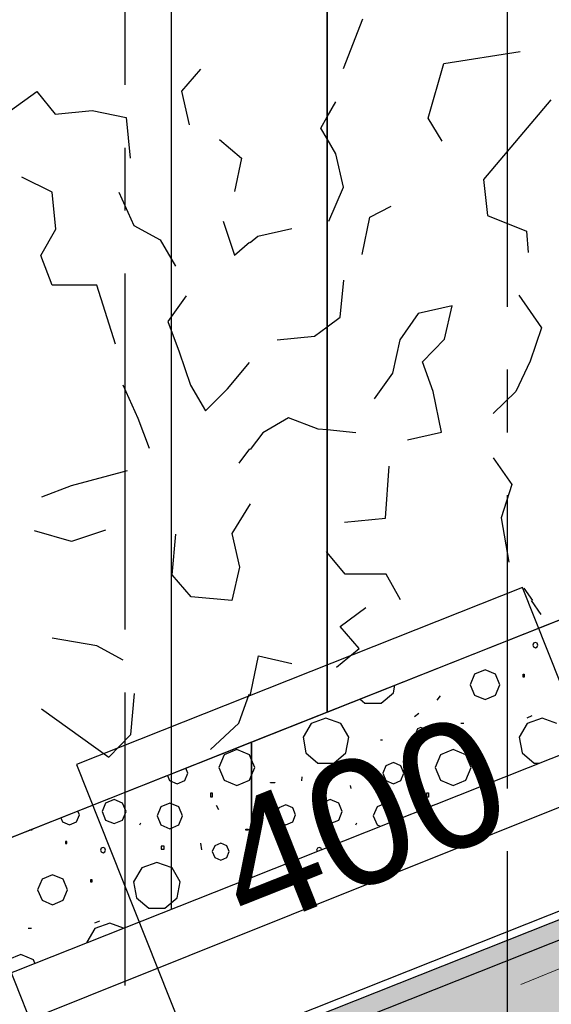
# Model space of a CAD drawing. Extents: x 1006 to 5197, y -24 to 263.
# Tile 49 of 124: x 1043.232 to 1044.077, y 18.142 to 19.708. Entities that reach past the tile are written whole.
import ezdxf

# ---------------------------------------------------------------- set-up
doc = ezdxf.new("R2010")
doc.units = 0
doc.header["$MEASUREMENT"] = 0
for name, pattern in [('B0602', [0.3125, 0, -0.3125]), ('B0805', [1.366667, 0.566667, -0.1, 0.033333, -0.1, 0.466667, -0.1]), ('Wipeout_Contour', [1000, 0, -1000])]:
    doc.linetypes.add(name, pattern=pattern)
for name, color, linetype in [('21 Buitenwanden', 7, 'Continuous'), ('23 Vloeren', 7, 'Continuous'), ('27 Daken', 7, 'Continuous'), ('A Stramien', 7, 'Continuous'), ('Window Markers', 7, 'Continuous')]:
    doc.layers.add(name, color=color, linetype=linetype)
doc.styles.add('GENERATED_STYLE_3', font='Arial')
doc.styles.get("Standard").update_dxf_attribs({"font": 'txt', "bigfont": 'BIGFONT.SHX'})
doc.dimstyles.new('GENERATED_STYLE__1', dxfattribs={"dimtxt": 0.25, "dimasz": 0.19, "dimexe": 0.18, "dimexo": 0, "dimgap": 0.09, "dimtad": 1, "dimdec": 0, "dimlfac": 1000, "dimzin": 0, "dimdsep": 46, "dimtxsty": 'Standard', "dimblk": 'ARROWHEAD_7', "dimblk1": 'ARROWHEAD_7', "dimblk2": 'ARROWHEAD_7', "dimcen": 0.09, "dimclrd": 7, "dimclre": 7, "dimclrt": 7, "dimadec": 1, "dimazin": 0, "dimtfac": 1, "dimtdec": 4, "dimtmove": 0, "dimatfit": 3, "dimfxl": 0, "dimtolj": 1, "dimtzin": 0, "dimarcsym": 0})
doc.dimstyles.new('GENERATED_STYLE__2', dxfattribs={"dimtxt": 0.25, "dimasz": 0.19, "dimexe": 0.18, "dimexo": 0, "dimgap": 0.09, "dimtad": 1, "dimtih": 1, "dimtoh": 1, "dimdec": 0, "dimlfac": 1000, "dimzin": 0, "dimdsep": 46, "dimtxsty": 'Standard', "dimblk": 'ARROWHEAD_7', "dimblk1": 'ARROWHEAD_7', "dimblk2": 'ARROWHEAD_7', "dimcen": 0.09, "dimclrd": 7, "dimclre": 7, "dimclrt": 7, "dimadec": 1, "dimazin": 0, "dimtfac": 1, "dimtdec": 4, "dimtmove": 0, "dimatfit": 3, "dimfxl": 0, "dimtolj": 1, "dimtzin": 0, "dimarcsym": 0})

# ---------------------------------------------------------------- blocks, each defined once
blk = doc.blocks.new('ROOF_47_2', base_point=(1046.8844, 23.6904))
at = {"layer": '27 Daken', "linetype": 'Continuous', "flags": 128}
blk.add_lwpolyline([(1046.8844, 23.6904), (1041.8903, 22.2876), (1041.8903, 17.5731), (1046.8856, 19.5765)], close=True, dxfattribs=at)
blk = doc.blocks.new('*X137', base_point=(988.2137, 0))
at = {"layer": '27 Daken', "linetype": 'Continuous'}
for p, q in [((1044.0491, 18.7161), (1044.0479, 18.7132)), ((1044.0479, 18.7132), (1044.0491, 18.7103)), ((1044.052, 18.7173), (1044.0491, 18.7161)), ((1044.0491, 18.7103), (1044.052, 18.7091)), ((1044.0549, 18.7161), (1044.052, 18.7173)), ((1044.052, 18.7091), (1044.0549, 18.7103)), ((1044.0561, 18.7132), (1044.0549, 18.7161)), ((1044.0549, 18.7103), (1044.0561, 18.7132)), ((1043.955, 18.667), (1043.9481, 18.6502)), ((1043.9719, 18.674), (1043.955, 18.667)), ((1043.9887, 18.667), (1043.9719, 18.674)), ((1043.9956, 18.6502), (1043.9887, 18.667)), ((1044.0324, 18.6667), (1044.0342, 18.6667)), ((1044.0324, 18.6624), (1044.0324, 18.6667)), ((1044.0342, 18.6667), (1044.0342, 18.6624)), ((1043.8264, 18.6374), (1043.8284, 18.6492)), ((1043.9481, 18.6502), (1043.955, 18.6334)), ((1043.9887, 18.6334), (1043.9956, 18.6502)), ((1044.0342, 18.6624), (1044.0324, 18.6624)), ((1043.8067, 18.6209), (1043.8264, 18.6374)), ((1043.8957, 18.6256), (1043.901, 18.6326)), ((1043.955, 18.6334), (1043.9719, 18.6264)), ((1043.9719, 18.6264), (1043.9887, 18.6334)), ((1043.7734, 18.6274), (1043.7811, 18.6209)), ((1043.7811, 18.6209), (1043.8067, 18.6209)), ((1043.8596, 18.5995), (1043.8665, 18.6047)), ((1044.0464, 18.6004), (1044.0386, 18.5969)), ((1043.6953, 18.5883), (1043.6827, 18.5665)), ((1043.7189, 18.5969), (1043.6953, 18.5883)), ((1043.7426, 18.5883), (1043.7189, 18.5969)), ((1043.7552, 18.5665), (1043.7426, 18.5883)), ((1043.9384, 18.5885), (1043.9332, 18.5885)), ((1044.0389, 18.5883), (1044.0263, 18.5665)), ((1044.0626, 18.5969), (1044.0389, 18.5883)), ((1044.0862, 18.5883), (1044.0626, 18.5969)), ((1043.8648, 18.5798), (1043.8626, 18.5746)), ((1043.8626, 18.5746), (1043.8648, 18.5694)), ((1043.87, 18.582), (1043.8648, 18.5798)), ((1043.8648, 18.5694), (1043.87, 18.5672)), ((1043.8752, 18.5798), (1043.87, 18.582)), ((1043.87, 18.5672), (1043.8752, 18.5694)), ((1043.8774, 18.5746), (1043.8752, 18.5798)), ((1043.8752, 18.5694), (1043.8774, 18.5746)), ((1043.6827, 18.5665), (1043.687, 18.5417)), ((1043.7508, 18.5417), (1043.7552, 18.5665)), ((1043.8058, 18.5623), (1043.8087, 18.5623)), ((1044.0263, 18.5665), (1044.0307, 18.5417)), ((1043.687, 18.5417), (1043.7063, 18.5255)), ((1043.7315, 18.5255), (1043.7508, 18.5417)), ((1043.9009, 18.5386), (1043.8925, 18.5184)), ((1043.9211, 18.5469), (1043.9009, 18.5386)), ((1043.9413, 18.5386), (1043.9211, 18.5469)), ((1043.9497, 18.5184), (1043.9413, 18.5386)), ((1044.0307, 18.5417), (1044.05, 18.5255)), ((1043.606, 18.5184), (1043.6009, 18.5308)), ((1043.7063, 18.5255), (1043.7315, 18.5255)), ((1043.8262, 18.5263), (1043.8142, 18.5213)), ((1043.8381, 18.5213), (1043.8262, 18.5263)), ((1044.05, 18.5255), (1044.0586, 18.5255)), ((1043.6009, 18.506), (1043.606, 18.5184)), ((1043.8142, 18.5213), (1043.8093, 18.5094)), ((1043.8093, 18.5094), (1043.8142, 18.4975)), ((1043.8431, 18.5094), (1043.8381, 18.5213)), ((1043.8381, 18.4975), (1043.8431, 18.5094)), ((1043.8925, 18.5184), (1043.9009, 18.4982)), ((1043.9413, 18.4982), (1043.9497, 18.5184)), ((1043.6307, 18.4945), (1043.638, 18.4945)), ((1043.6307, 18.4939), (1043.6307, 18.4945)), ((1043.638, 18.4939), (1043.6307, 18.4939)), ((1043.638, 18.4945), (1043.638, 18.4939)), ((1043.6807, 18.5034), (1043.6803, 18.497)), ((1043.8142, 18.4975), (1043.8262, 18.4925)), ((1043.8262, 18.4925), (1043.8381, 18.4975)), ((1043.9009, 18.4982), (1043.9211, 18.4898)), ((1043.9211, 18.4898), (1043.9413, 18.4982)), ((1043.9743, 18.4945), (1043.9807, 18.4945)), ((1043.9743, 18.4939), (1043.9743, 18.4945)), ((1043.9792, 18.4939), (1043.9743, 18.4939)), ((1043.7591, 18.485), (1043.7581, 18.4897)), ((1043.8796, 18.478), (1043.882, 18.478)), ((1043.8796, 18.4713), (1043.8796, 18.478)), ((1043.882, 18.478), (1043.882, 18.4713)), ((1043.6551, 18.4589), (1043.644, 18.4543)), ((1043.6662, 18.4543), (1043.6551, 18.4589)), ((1043.7124, 18.4618), (1043.7068, 18.4483)), ((1043.7259, 18.4673), (1043.7124, 18.4618)), ((1043.7394, 18.4618), (1043.7259, 18.4673)), ((1043.745, 18.4483), (1043.7394, 18.4618)), ((1043.8146, 18.4616), (1043.8003, 18.4557)), ((1043.829, 18.4557), (1043.8146, 18.4616)), ((1043.882, 18.4713), (1043.8796, 18.4713)), ((1043.644, 18.4543), (1043.6394, 18.4432)), ((1043.6394, 18.4432), (1043.644, 18.432)), ((1043.6709, 18.4432), (1043.6662, 18.4543)), ((1043.6662, 18.432), (1043.6709, 18.4432)), ((1043.7068, 18.4483), (1043.7124, 18.4348)), ((1043.7394, 18.4348), (1043.745, 18.4483)), ((1043.8003, 18.4557), (1043.7943, 18.4413)), ((1043.8349, 18.4413), (1043.829, 18.4557)), ((1043.8881, 18.4584), (1043.8884, 18.4578)), ((1043.644, 18.432), (1043.6551, 18.4274)), ((1043.6551, 18.4274), (1043.6662, 18.432)), ((1043.7124, 18.4348), (1043.7259, 18.4292)), ((1043.7259, 18.4292), (1043.7394, 18.4348)), ((1043.7667, 18.427), (1043.7683, 18.4306)), ((1043.7943, 18.4413), (1043.8003, 18.4269)), ((1043.8326, 18.4357), (1043.8349, 18.4413)), ((1043.8003, 18.4269), (1043.8053, 18.4248)), ((1043.6509, 18.4004), (1043.6484, 18.4004)), ((1043.6484, 18.4004), (1043.6484, 18.3973)), ((1043.6484, 18.3973), (1043.6509, 18.3973)), ((1043.6509, 18.3973), (1043.6509, 18.4004)), ((1043.7054, 18.3898), (1043.7042, 18.3869)), ((1043.7042, 18.3869), (1043.705, 18.385)), ((1043.7083, 18.391), (1043.7054, 18.3898)), ((1043.7112, 18.3898), (1043.7083, 18.391)), ((1043.7121, 18.3878), (1043.7112, 18.3898))]:
    blk.add_line(p, q, dxfattribs=at)
blk = doc.blocks.new('HATCH_111_2', base_point=(990.0137, 0))
at = {"layer": '27 Daken', "linetype": 'Continuous'}
for p, q in [((1046.7859, 19.824), (1043.6009, 18.5588)), ((1043.6009, 18.3436), (1046.7859, 19.6088)), ((1043.6009, 18.5588), (1043.6009, 18.3436))]:
    blk.add_line(p, q, dxfattribs=at)
blk.add_blockref('*X137', (988.2137, 0), dxfattribs=at)
blk = doc.blocks.new('*X139', base_point=(988.2137, 0))
at = {"layer": '27 Daken', "linetype": 'Continuous'}
for p, q in [((1043.7467, 19.631), (1043.7777, 19.71)), ((1043.9067, 19.639), (1044.0277, 19.658)), ((1043.8817, 19.552), (1043.9067, 19.639)), ((1043.7209, 19.5538), (1043.7347, 19.578)), ((1044.0767, 19.581), (1043.9697, 19.454)), ((1043.9037, 19.515), (1043.8817, 19.552)), ((1043.7347, 19.495), (1043.7209, 19.5187)), ((1043.7467, 19.442), (1043.7347, 19.495)), ((1043.9697, 19.454), (1043.9757, 19.397)), ((1043.7237, 19.388), (1043.7467, 19.442)), ((1043.7887, 19.394), (1043.8227, 19.412)), ((1043.7767, 19.335), (1043.7887, 19.394)), ((1043.9757, 19.397), (1044.0377, 19.372)), ((1044.0377, 19.372), (1044.0407, 19.338)), ((1043.7417, 19.235), (1043.7477, 19.294)), ((1044.0257, 19.27), (1044.0617, 19.218)), ((1043.9197, 19.253), (1043.8657, 19.241)), ((1043.9077, 19.2), (1043.9197, 19.253)), ((1043.7209, 19.2197), (1043.7417, 19.235)), ((1043.8657, 19.241), (1043.8367, 19.199)), ((1044.0617, 19.218), (1044.0437, 19.165)), ((1043.8367, 19.199), (1043.8247, 19.146)), ((1043.8727, 19.164), (1043.9077, 19.2)), ((1043.8897, 19.117), (1043.8727, 19.164)), ((1044.0437, 19.165), (1044.0207, 19.117)), ((1043.8247, 19.146), (1043.7957, 19.105)), ((1043.9027, 19.052), (1043.8897, 19.117)), ((1044.0207, 19.117), (1043.9847, 19.082)), ((1043.7667, 19.051), (1043.7209, 19.0556)), ((1043.8487, 19.04), (1043.9027, 19.052)), ((1043.9847, 19.011), (1044.0147, 18.969)), ((1043.8137, 18.915), (1043.8197, 18.998)), ((1044.0147, 18.969), (1043.9977, 18.916)), ((1043.7487, 18.909), (1043.8137, 18.915)), ((1043.9977, 18.916), (1044.0097, 18.845)), ((1043.7497, 18.826), (1043.7209, 18.8606)), ((1043.8147, 18.826), (1043.7497, 18.826)), ((1043.8377, 18.785), (1043.8147, 18.826)), ((1044.0337, 18.804), (1044.0475, 18.784)), ((1043.7417, 18.743), (1043.7827, 18.773)), ((1044.0455, 18.784), (1044.0607, 18.762)), ((1043.7717, 18.708), (1043.7417, 18.743)), ((1043.7357, 18.678), (1043.7717, 18.708))]:
    blk.add_line(p, q, dxfattribs=at)
blk = doc.blocks.new('HATCH_110_2', base_point=(990.0137, 0))
at = {"layer": '27 Daken', "linetype": 'Continuous'}
for p, q in [((1043.7209, 22.4506), (1043.7209, 18.6065)), ((1043.7209, 18.6065), (1046.7859, 19.824))]:
    blk.add_line(p, q, dxfattribs=at)
blk.add_blockref('*X139', (988.2137, 0), dxfattribs=at)
blk = doc.blocks.new('WALL_481_2', base_point=(1035.8002, 18.7634))
at = {"color": 254, "linetype": 'Wipeout_Contour', "lineweight": 0, "ltscale": 4164.534371}
blk.add_wipeout([(1035.7404, 18.5782), (1046.1084, 22.7001), (1046.053, 22.8395), (1035.8002, 18.7634)], dxfattribs=at).dxf.layer = '21 Buitenwanden'
blk = doc.blocks.new('*D346', base_point=(988.2137, 0))
at = {"layer": 'A Stramien', "linetype": 'Continuous'}
for p, q in [((1033.7798, 22.451), (1033.6414, 22.7995)), ((1027.0657, 19.9857), (1033.7571, 22.6437)), ((1020.3743, 17.3276), (1027.0657, 19.9857))]:
    blk.add_line(p, q, dxfattribs=at)
blk.add_circle((1033.7106, 22.6253), 0.05, dxfattribs=at)
at = {"layer": 'A Stramien', "insert": (1029.8704, 21.4226), "char_height": 0.25, "attachment_point": 1, "rotation": 21.665}
blk.add_mtext('{7.200}', dxfattribs=at)
blk = doc.blocks.new('ARROWHEAD_7')
at = {"color": 0, "linetype": 'Continuous', "lineweight": 0}
for p, q in [((0, -0.25), (0, 0.25)), ((0, 0), (-1, 0)), ((-0.25, 0), (0.25, 0))]:
    blk.add_line(p, q, dxfattribs=at)
blk.add_circle((0, 0), 0.25, dxfattribs=at)
blk = doc.blocks.new('*D347', base_point=(988.2137, 0))
at = {"layer": 'A Stramien', "linetype": 'Continuous'}
for p, q in [((1040.4712, 25.1091), (1040.3328, 25.4576)), ((1033.7571, 22.6437), (1040.4484, 25.3018)), ((1027.0657, 19.9857), (1033.7571, 22.6437))]:
    blk.add_line(p, q, dxfattribs=at)
blk.add_circle((1040.402, 25.2834), 0.05, dxfattribs=at)
at = {"layer": 'A Stramien', "insert": (1036.5618, 24.0807), "char_height": 0.25, "attachment_point": 1, "rotation": 21.665}
blk.add_mtext('{7.200}', dxfattribs=at)
blk = doc.blocks.new('*D348', base_point=(988.2137, 0))
at = {"layer": 'A Stramien', "linetype": 'Continuous'}
for p, q in [((1047.1626, 27.7672), (1047.0241, 28.1157)), ((1040.4484, 25.3018), (1047.1398, 27.9599)), ((1033.7571, 22.6437), (1040.4484, 25.3018))]:
    blk.add_line(p, q, dxfattribs=at)
blk.add_circle((1047.0934, 27.9415), 0.05, dxfattribs=at)
at = {"layer": 'A Stramien', "insert": (1044.457, 27.217), "char_height": 0.25, "attachment_point": 1, "rotation": 21.665}
blk.add_mtext('{7.200}', dxfattribs=at)
blk = doc.blocks.new('*D349', base_point=(988.2137, 0))
at = {"layer": 'A Stramien', "linetype": 'Continuous'}
for p, q in [((1053.854, 30.4253), (1053.7155, 30.7738)), ((1047.1398, 27.9599), (1053.8312, 30.618)), ((1040.4484, 25.3018), (1047.1398, 27.9599))]:
    blk.add_line(p, q, dxfattribs=at)
at = {"layer": 'A Stramien', "insert": (1049.9445, 29.3969), "char_height": 0.25, "attachment_point": 1, "rotation": 21.665}
blk.add_mtext('{7.200}', dxfattribs=at)
blk = doc.blocks.new('*D350', base_point=(988.2137, 0))
at = {"layer": 'A Stramien', "linetype": 'Continuous'}
for p, q in [((1053.8312, 30.618), (1057.1769, 31.9471)), ((1047.1398, 27.9599), (1053.8312, 30.618))]:
    blk.add_line(p, q, dxfattribs=at)
blk.add_circle((1053.7847, 30.5996), 0.05, dxfattribs=at)
at = {"layer": 'A Stramien', "insert": (1054.9631, 31.3904), "char_height": 0.25, "attachment_point": 1, "rotation": 21.665}
blk.add_mtext('{3.600}', dxfattribs=at)
blk = doc.blocks.new('*D351', base_point=(988.2137, 0))
at = {"layer": 'A Stramien', "linetype": 'Continuous'}
for p, q in [((1063.891, 34.4124), (1063.7526, 34.7609)), ((1063.7753, 34.5682), (1063.9147, 34.6236)), ((1057.1769, 31.9471), (1063.7753, 34.5682)), ((1057.1996, 31.7543), (1057.0612, 32.1029)), ((1053.8312, 30.618), (1057.1769, 31.9471))]:
    blk.add_line(p, q, dxfattribs=at)
for centre in [(1063.8218, 34.5867), (1057.1304, 31.9286)]:
    blk.add_circle(centre, 0.05, dxfattribs=at)
at = {"layer": 'A Stramien', "insert": (1059.9816, 33.384), "char_height": 0.25, "attachment_point": 1, "rotation": 21.665}
blk.add_mtext('{7.200}', dxfattribs=at)
blk = doc.blocks.new('*D355', base_point=(988.2137, 0))
at = {"layer": 'A Stramien', "linetype": 'Continuous'}
for p, q in [((1032.4831, 33.5873), (1032.4831, 33.9623)), ((1044.0071, 33.5873), (1044.0071, 33.9623)), ((1030.7271, 33.7748), (1032.5331, 33.7748)), ((1032.5331, 33.7748), (1044.0571, 33.7748))]:
    blk.add_line(p, q, dxfattribs=at)
for centre in [(1032.4831, 33.7748), (1044.0071, 33.7748)]:
    blk.add_circle(centre, 0.05, dxfattribs=at)
at = {"layer": 'A Stramien', "insert": (1037.7404, 34.0748), "char_height": 0.25, "attachment_point": 1}
blk.add_mtext('{11.524}', dxfattribs=at)
blk = doc.blocks.new('*D356', base_point=(988.2137, 0))
at = {"layer": 'A Stramien', "linetype": 'Continuous'}
for p, q in [((1044.0071, 33.5873), (1044.0071, 33.9623)), ((1049.8006, 33.5873), (1049.8006, 33.9623)), ((1032.5331, 33.7748), (1044.0571, 33.7748)), ((1044.0571, 33.7748), (1049.8506, 33.7748))]:
    blk.add_line(p, q, dxfattribs=at)
for centre in [(1044.0071, 33.7748), (1049.8006, 33.7748)]:
    blk.add_circle(centre, 0.05, dxfattribs=at)
at = {"layer": 'A Stramien', "insert": (1046.4909, 34.0748), "char_height": 0.25, "attachment_point": 1}
blk.add_mtext('{5.794}', dxfattribs=at)
blk = doc.blocks.new('*D357', base_point=(988.2137, 0))
at = {"layer": 'A Stramien', "linetype": 'Continuous'}
for p, q in [((1049.8006, 33.5873), (1049.8006, 33.9623)), ((1055.5648, 33.5873), (1055.5648, 33.9623)), ((1044.0571, 33.7748), (1049.8506, 33.7748)), ((1049.8506, 33.7748), (1055.6148, 33.7748))]:
    blk.add_line(p, q, dxfattribs=at)
for centre in [(1049.8006, 33.7748), (1055.5648, 33.7748)]:
    blk.add_circle(centre, 0.05, dxfattribs=at)
at = {"layer": 'A Stramien', "insert": (1052.2697, 34.0748), "char_height": 0.25, "attachment_point": 1}
blk.add_mtext('{5.764}', dxfattribs=at)
blk = doc.blocks.new('*D358', base_point=(988.2137, 0))
at = {"layer": 'A Stramien', "linetype": 'Continuous'}
for p, q in [((1055.5648, 33.5873), (1055.5648, 33.9623)), ((1061.1964, 33.5873), (1061.1964, 33.9623)), ((1049.8506, 33.7748), (1055.6148, 33.7748)), ((1055.6148, 33.7748), (1061.2464, 33.7748))]:
    blk.add_line(p, q, dxfattribs=at)
for centre in [(1055.5648, 33.7748), (1061.1964, 33.7748)]:
    blk.add_circle(centre, 0.05, dxfattribs=at)
at = {"layer": 'A Stramien', "insert": (1057.9676, 34.0748), "char_height": 0.25, "attachment_point": 1}
blk.add_mtext('{5.632}', dxfattribs=at)
blk = doc.blocks.new('*D359', base_point=(988.2137, 0))
at = {"layer": 'A Stramien', "linetype": 'Continuous'}
for p, q in [((1061.1964, 33.5873), (1061.1964, 33.9623)), ((1067.2372, 33.5873), (1067.2372, 33.9623)), ((1055.6148, 33.7748), (1061.2464, 33.7748)), ((1061.2464, 33.7748), (1067.1872, 33.7748)), ((1067.1872, 33.7748), (1067.3372, 33.7748))]:
    blk.add_line(p, q, dxfattribs=at)
for centre in [(1061.1964, 33.7748), (1067.2372, 33.7748)]:
    blk.add_circle(centre, 0.05, dxfattribs=at)
at = {"layer": 'A Stramien', "insert": (1063.8039, 34.0748), "char_height": 0.25, "attachment_point": 1}
blk.add_mtext('{6.041}', dxfattribs=at)
blk = doc.blocks.new('*D364', base_point=(988.2137, 0))
at = {"layer": 'A Stramien', "linetype": 'Continuous'}
for p, q in [((1043.4001, -2.1848), (1043.4001, -1.8098)), ((1046.4001, -2.1848), (1046.4001, -1.8098)), ((1032.5331, -1.9973), (1043.4501, -1.9973)), ((1043.4501, -1.9973), (1046.4501, -1.9973))]:
    blk.add_line(p, q, dxfattribs=at)
for centre in [(1043.4001, -1.9973), (1046.4001, -1.9973)]:
    blk.add_circle(centre, 0.05, dxfattribs=at)
at = {"layer": 'A Stramien', "insert": (1044.4871, -1.6973), "char_height": 0.25, "attachment_point": 1}
blk.add_mtext('{3.000}', dxfattribs=at)
blk = doc.blocks.new('*D365', base_point=(988.2137, 0))
at = {"layer": 'A Stramien', "linetype": 'Continuous'}
for p, q in [((1046.4001, -2.1848), (1046.4001, -1.8098)), ((1053.6001, -2.1848), (1053.6001, -1.8098)), ((1043.4501, -1.9973), (1046.4501, -1.9973)), ((1046.4501, -1.9973), (1053.6501, -1.9973))]:
    blk.add_line(p, q, dxfattribs=at)
for centre in [(1046.4001, -1.9973), (1053.6001, -1.9973)]:
    blk.add_circle(centre, 0.05, dxfattribs=at)
at = {"layer": 'A Stramien', "insert": (1049.5871, -1.6973), "char_height": 0.25, "attachment_point": 1}
blk.add_mtext('{7.200}', dxfattribs=at)
blk = doc.blocks.new('*X466', base_point=(988.2137, 0))
at = {"layer": '27 Daken', "linetype": 'Continuous'}
for p, q in [((1043.5197, 19.63), (1043.4897, 19.595)), ((1043.2177, 19.564), (1043.2597, 19.594)), ((1043.2597, 19.594), (1043.2887, 19.558)), ((1043.4897, 19.595), (1043.5017, 19.541)), ((1043.2887, 19.558), (1043.3477, 19.564)), ((1043.3477, 19.564), (1043.4017, 19.553)), ((1043.4017, 19.553), (1043.4077, 19.488)), ((1043.7107, 19.536), (1043.7209, 19.5538)), ((1043.7209, 19.5187), (1043.7107, 19.536)), ((1043.5497, 19.518), (1043.5847, 19.488)), ((1043.5847, 19.488), (1043.5737, 19.435)), ((1043.2837, 19.434), (1043.2357, 19.458)), ((1043.2897, 19.375), (1043.2837, 19.434)), ((1043.3897, 19.434), (1043.4137, 19.381)), ((1043.5557, 19.388), (1043.5737, 19.334)), ((1043.2657, 19.333), (1043.2897, 19.375)), ((1043.4137, 19.381), (1043.4557, 19.358)), ((1043.6107, 19.364), (1043.6647, 19.376)), ((1043.4557, 19.358), (1043.4797, 19.316)), ((1043.5737, 19.334), (1043.5973, 19.3542)), ((1043.5987, 19.3537), (1043.6107, 19.364)), ((1043.2837, 19.286), (1043.2657, 19.333)), ((1043.3547, 19.286), (1043.2837, 19.286)), ((1043.3847, 19.192), (1043.3547, 19.286)), ((1043.4967, 19.269), (1043.4677, 19.228)), ((1043.4677, 19.228), (1043.4857, 19.18)), ((1043.7007, 19.205), (1043.7209, 19.2197)), ((1043.6417, 19.199), (1043.7007, 19.205)), ((1043.4857, 19.18), (1043.5037, 19.127)), ((1043.5627, 19.121), (1043.5977, 19.163)), ((1043.4207, 19.074), (1043.3967, 19.127)), ((1043.5037, 19.127), (1043.5277, 19.086)), ((1043.5277, 19.086), (1043.5627, 19.121)), ((1043.4387, 19.026), (1043.4207, 19.074)), ((1043.6597, 19.075), (1043.6187, 19.051)), ((1043.7067, 19.057), (1043.6597, 19.075)), ((1043.7209, 19.0556), (1043.7067, 19.057)), ((1043.6187, 19.051), (1043.5987, 19.0243)), ((1043.5976, 19.0254), (1043.5807, 19.003)), ((1043.3147, 18.967), (1043.4037, 18.991)), ((1043.2677, 18.949), (1043.3147, 18.967)), ((1043.5987, 18.938), (1043.5697, 18.891)), ((1043.3147, 18.878), (1043.2557, 18.895)), ((1043.3687, 18.896), (1043.3147, 18.878)), ((1043.4747, 18.825), (1043.4807, 18.89)), ((1043.5697, 18.891), (1043.5817, 18.837)), ((1043.7209, 18.8606), (1043.7197, 18.862)), ((1043.5817, 18.837), (1043.5697, 18.784)), ((1043.5047, 18.79), (1043.4747, 18.825)), ((1043.5697, 18.784), (1043.5047, 18.79)), ((1043.3547, 18.712), (1043.2837, 18.724)), ((1043.3967, 18.689), (1043.3547, 18.712)), ((1043.5997, 18.637), (1043.6117, 18.696)), ((1043.6117, 18.696), (1043.6647, 18.684)), ((1043.4087, 18.571), (1043.4147, 18.636)), ((1043.5807, 18.589), (1043.597, 18.6349)), ((1043.5987, 18.6342), (1043.5997, 18.637)), ((1043.2667, 18.612), (1043.3737, 18.535)), ((1043.5357, 18.547), (1043.5807, 18.589)), ((1043.3737, 18.535), (1043.4087, 18.571))]:
    blk.add_line(p, q, dxfattribs=at)
blk = doc.blocks.new('HATCH_428_2', base_point=(990.0137, 0))
at = {"layer": '27 Daken', "linetype": 'Continuous'}
for p, q in [((1043.7209, 18.6065), (1043.7209, 22.4506)), ((1042.3472, 18.0608), (1043.7209, 18.6065))]:
    blk.add_line(p, q, dxfattribs=at)
blk.add_blockref('*X466', (988.2137, 0), dxfattribs=at)
blk = doc.blocks.new('*X486', base_point=(988.2137, 0))
at = {"layer": '27 Daken', "linetype": 'Continuous'}
for p, q in [((1043.5573, 18.5386), (1043.5489, 18.5184)), ((1043.5775, 18.5469), (1043.5573, 18.5386)), ((1043.5977, 18.5386), (1043.5775, 18.5469)), ((1043.6009, 18.5308), (1043.5977, 18.5386)), ((1043.4945, 18.4975), (1043.4994, 18.5094)), ((1043.4994, 18.5094), (1043.4962, 18.5172)), ((1043.5489, 18.5184), (1043.5573, 18.4982)), ((1043.5977, 18.4982), (1043.6009, 18.506)), ((1043.4672, 18.5057), (1043.4706, 18.4975)), ((1043.4706, 18.4975), (1043.4825, 18.4925)), ((1043.4825, 18.4925), (1043.4945, 18.4975)), ((1043.5573, 18.4982), (1043.5775, 18.4898)), ((1043.5775, 18.4898), (1043.5977, 18.4982)), ((1043.4154, 18.485), (1043.4154, 18.4851)), ((1043.5359, 18.478), (1043.5384, 18.478)), ((1043.5359, 18.4713), (1043.5359, 18.478)), ((1043.5384, 18.478), (1043.5384, 18.4713)), ((1043.3688, 18.4618), (1043.3632, 18.4483)), ((1043.3823, 18.4673), (1043.3688, 18.4618)), ((1043.3957, 18.4618), (1043.3823, 18.4673)), ((1043.4013, 18.4483), (1043.3957, 18.4618)), ((1043.471, 18.4616), (1043.4566, 18.4557)), ((1043.4854, 18.4557), (1043.471, 18.4616)), ((1043.5384, 18.4713), (1043.5359, 18.4713)), ((1043.3226, 18.432), (1043.3272, 18.4432)), ((1043.3272, 18.4432), (1043.3247, 18.4491)), ((1043.3632, 18.4483), (1043.3688, 18.4348)), ((1043.3957, 18.4348), (1043.4013, 18.4483)), ((1043.4566, 18.4557), (1043.4507, 18.4413)), ((1043.4913, 18.4413), (1043.4854, 18.4557)), ((1043.5444, 18.4584), (1043.5481, 18.4517)), ((1043.2977, 18.4384), (1043.3004, 18.432)), ((1043.3004, 18.432), (1043.3115, 18.4274)), ((1043.3115, 18.4274), (1043.3226, 18.432)), ((1043.3688, 18.4348), (1043.3823, 18.4292)), ((1043.3823, 18.4292), (1043.3957, 18.4348)), ((1043.423, 18.427), (1043.4246, 18.4306)), ((1043.4507, 18.4413), (1043.4566, 18.4269)), ((1043.4854, 18.4269), (1043.4913, 18.4413)), ((1043.2516, 18.4187), (1043.2481, 18.4187)), ((1043.2516, 18.4201), (1043.2516, 18.4187)), ((1043.4566, 18.4269), (1043.471, 18.421)), ((1043.471, 18.421), (1043.4854, 18.4269)), ((1043.5915, 18.4205), (1043.5952, 18.4205)), ((1043.5915, 18.4187), (1043.5915, 18.4205)), ((1043.5952, 18.4187), (1043.5915, 18.4187)), ((1043.5952, 18.4205), (1043.5952, 18.4187)), ((1043.3072, 18.4004), (1043.3048, 18.4004)), ((1043.3048, 18.4004), (1043.3048, 18.3973)), ((1043.3048, 18.3973), (1043.3072, 18.3973)), ((1043.3072, 18.3973), (1043.3072, 18.4004)), ((1043.5194, 18.3978), (1043.5212, 18.3873)), ((1043.5518, 18.3979), (1043.5423, 18.3939)), ((1043.5613, 18.3939), (1043.5518, 18.3979)), ((1043.3618, 18.3898), (1043.3606, 18.3869)), ((1043.3606, 18.3869), (1043.3618, 18.384)), ((1043.3647, 18.391), (1043.3618, 18.3898)), ((1043.3618, 18.384), (1043.3647, 18.3828)), ((1043.3676, 18.3898), (1043.3647, 18.391)), ((1043.3647, 18.3828), (1043.3676, 18.384)), ((1043.3688, 18.3869), (1043.3676, 18.3898)), ((1043.3676, 18.384), (1043.3688, 18.3869)), ((1043.4619, 18.393), (1043.457, 18.393)), ((1043.457, 18.393), (1043.457, 18.3887)), ((1043.457, 18.3887), (1043.4619, 18.3887)), ((1043.4619, 18.3887), (1043.4619, 18.393)), ((1043.5423, 18.3939), (1043.5384, 18.3845)), ((1043.5384, 18.3845), (1043.5423, 18.375)), ((1043.5652, 18.3845), (1043.5613, 18.3939)), ((1043.5613, 18.375), (1043.5652, 18.3845)), ((1043.4503, 18.3673), (1043.4262, 18.3586)), ((1043.4744, 18.3586), (1043.4503, 18.3673)), ((1043.5423, 18.375), (1043.5518, 18.371)), ((1043.5518, 18.371), (1043.5613, 18.375)), ((1043.4262, 18.3586), (1043.4133, 18.3364)), ((1043.4872, 18.3364), (1043.4744, 18.3586)), ((1043.2678, 18.3407), (1043.2608, 18.3239)), ((1043.2846, 18.3477), (1043.2678, 18.3407)), ((1043.3014, 18.3407), (1043.2846, 18.3477)), ((1043.3084, 18.3239), (1043.3014, 18.3407)), ((1043.3451, 18.3404), (1043.347, 18.3404)), ((1043.3451, 18.3361), (1043.3451, 18.3404)), ((1043.347, 18.3361), (1043.3451, 18.3361)), ((1043.347, 18.3404), (1043.347, 18.3361)), ((1043.4133, 18.3364), (1043.4178, 18.3111)), ((1043.4827, 18.3111), (1043.4872, 18.3364)), ((1043.2608, 18.3239), (1043.2678, 18.3071)), ((1043.3014, 18.3071), (1043.3084, 18.3239)), ((1043.2678, 18.3071), (1043.2846, 18.3001)), ((1043.2846, 18.3001), (1043.3014, 18.3071)), ((1043.4178, 18.3111), (1043.4374, 18.2946)), ((1043.4631, 18.2946), (1043.4827, 18.3111)), ((1043.4374, 18.2946), (1043.4631, 18.2946)), ((1043.3592, 18.2741), (1043.3513, 18.2706)), ((1043.2512, 18.2623), (1043.2459, 18.2623)), ((1043.3516, 18.262), (1043.339, 18.2402)), ((1043.3753, 18.2706), (1043.3516, 18.262)), ((1043.3971, 18.2627), (1043.3753, 18.2706)), ((1043.339, 18.2402), (1043.3391, 18.2397)), ((1043.2338, 18.2207), (1043.2136, 18.2123)), ((1043.254, 18.2123), (1043.2338, 18.2207)), ((1043.2563, 18.2068), (1043.254, 18.2123))]:
    blk.add_line(p, q, dxfattribs=at)
blk = doc.blocks.new('HATCH_844_2', base_point=(990.0137, 0))
at = {"layer": '27 Daken', "linetype": 'Continuous'}
for p, q in [((1043.6009, 18.5588), (1042.3472, 18.0608)), ((1043.6009, 18.3436), (1043.6009, 18.5588)), ((1042.421, 17.8749), (1043.6009, 18.3436))]:
    blk.add_line(p, q, dxfattribs=at)
blk.add_blockref('*X486', (988.2137, 0), dxfattribs=at)
blk = doc.blocks.new('SLAB_488_2', base_point=(1057.11, 23.5017))
at = {"layer": '23 Vloeren', "color": 255, "linetype": 'B0602', "lineweight": 0, "flags": 128}
blk.add_lwpolyline([(1057.11, 23.5017), (1030.6543, 12.7249), (1030.6543, 0.25), (1042.7262, 0.25), (1042.7264, 1.65), (1043.6201, 1.6499), (1043.6201, 5.2832), (1046.1801, 5.2832), (1046.1801, 1.6499), (1065.9921, 1.65), (1065.9921, 0.85), (1073.9709, 0.85), (1072.3048, 33.1354), (1055.8756, 26.6091)], close=True, dxfattribs=at)
blk = doc.blocks.new('R1c onder metaal 11_3', base_point=(988.2137, 0))
at = {"layer": '21 Buitenwanden', "linetype": 'Continuous'}
for p, q in [((987.8837, 0.195), (987.8837, 0.225)), ((987.8837, 0.225), (988.5437, 0.225)), ((988.5437, 0.225), (988.5437, 0.195)), ((987.8837, 0.195), (988.5437, 0.195)), ((987.8837, 0), (987.9487, 0)), ((987.8837, -0.118), (987.8837, 0)), ((987.8837, 0), (987.8837, -0.118)), ((987.9487, 0), (987.9487, -0.05)), ((987.9487, 0), (988.4787, 0)), ((988.4787, -0.05), (988.4787, 0)), ((988.4787, 0), (988.5437, 0)), ((988.5437, 0), (988.5437, -0.118)), ((988.5437, 0), (988.5437, -0.118)), ((987.9487, -0.05), (987.9487, -0.118)), ((987.9487, -0.05), (988.4787, -0.05)), ((987.9487, -0.05), (988.4787, -0.05)), ((988.4787, -0.118), (988.4787, -0.05)), ((987.9487, -0.118), (987.8837, -0.118)), ((988.4787, -0.118), (987.9487, -0.118)), ((988.5437, -0.118), (988.4787, -0.118)), ((987.8837, -0.2823), (988.5437, -0.2823))]:
    blk.add_line(p, q, dxfattribs=at)
blk = doc.blocks.new('D Marker 11_44', base_point=(988.2137, 0))
at = {"layer": 'Window Markers', "linetype": 'Continuous'}
for p, q in [((987.8325, -0.52), (987.8325, -1.02)), ((988.595, -0.52), (987.8325, -0.52)), ((988.595, -1.02), (988.595, -0.52)), ((987.8325, -1.02), (988.595, -1.02))]:
    blk.add_line(p, q, dxfattribs=at)
at = {"layer": 'Window Markers', "linetype": 'Continuous', "insert": (988.4426, -0.6659), "char_height": 0.2, "attachment_point": 7, "rotation": 180, "style": 'GENERATED_STYLE_3'}
blk.add_mtext('{400}', dxfattribs=at)
blk = doc.blocks.new('WALL_577_2', base_point=(1056.9456, 23.6447))
at = {"layer": '21 Buitenwanden', "linetype": 'Continuous', "lineweight": 0}
blk.add_hatch(color=255, dxfattribs=at).paths.add_polyline_path([(1044.173, 18.3095), (1043.5596, 18.0658), (1043.5707, 18.0379), (1043.6427, 17.8567), (1044.2561, 18.1003), (1044.1841, 18.2816)], flags=0)
at = {"layer": '21 Buitenwanden', "linetype": 'Continuous', "rotation": 21.66500554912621}
blk.add_blockref('R1c onder metaal 11_3', (1043.9494, 17.9785), dxfattribs=at)
at = {"layer": 'Window Markers', "rotation": 201.6650055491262}
blk.add_blockref('D Marker 11_44', (1044.0536, 17.7162), dxfattribs=at)

msp = doc.modelspace()

# ---------------------------------------------------------------- block references
at = {"layer": '27 Daken', "linetype": 'Continuous'}
for name, p in [('ROOF_47_2', (1046.8844, 23.6904)), ('HATCH_110_2', (990.0137, 0)), ('HATCH_111_2', (990.0137, 0)), ('HATCH_844_2', (990.0137, 0))]:
    msp.add_blockref(name, p, dxfattribs=at)

# ---------------------------------------------------------------- next in the draw order: block references
at = {"layer": '21 Buitenwanden'}
msp.add_blockref('WALL_481_2', (1035.8002, 18.7634), dxfattribs=at)

# ---------------------------------------------------------------- next in the draw order: linework, layer by layer
at = {"layer": '27 Daken', "linetype": 'Continuous', "flags": 128}
msp.add_lwpolyline([(1043.4733, 18.2929), (1043.4733, 22.8795)], dxfattribs=at)
at = {"layer": 'A Stramien', "linetype": 'B0805', "flags": 128}
for points in [[(1093.1064, 39.5156), (1008.6727, 5.9751)], [(1044.0071, 34.1517), (1044.0071, -1.0535)], [(1043.4001, -2.762), (1043.4001, 32.6245)], [(1051.5427, -2.762), (1040.1713, 25.864)]]:
    msp.add_lwpolyline(points, dxfattribs=at)

# ---------------------------------------------------------------- next in the draw order: block references
at = {"layer": '21 Buitenwanden'}
msp.add_blockref('WALL_577_2', (1056.9456, 23.6447), dxfattribs=at)
at = {"layer": '23 Vloeren', "color": 255, "linetype": 'B0602', "lineweight": 0}
msp.add_blockref('SLAB_488_2', (1057.11, 23.5017), dxfattribs=at)
at = {"layer": '27 Daken', "linetype": 'Continuous'}
msp.add_blockref('HATCH_428_2', (990.0137, 0), dxfattribs=at)

# ---------------------------------------------------------------- next in the draw order: dimensions: what is measured, and where the dimension line sits
at = {"layer": 'A Stramien', "linetype": 'Continuous'}
for p1, p2, picture, middle in [((1070.9109, -2.762), (1078.6582, -2.762), '*D351', (1060.4685, 33.4429)), ((1067.0373, -2.762), (1070.9109, -2.762), '*D350', (1055.45, 31.4494)), ((1059.29, -2.762), (1067.0373, -2.762), '*D349', (1050.4315, 29.4558)), ((1051.5427, -2.762), (1059.29, -2.762), '*D348', (1044.9439, 27.2759)), ((1044.0526, -3.4092), (1051.5427, -2.762), '*D347', (1037.0487, 24.1396)), ((1036.0482, -2.762), (1044.0526, -3.4092), '*D346', (1030.3573, 21.4815))]:
    dim = msp.add_linear_dim(base=(1020.3278, 17.3091), p1=p1, p2=p2, angle=21.665, dimstyle='GENERATED_STYLE__1', dxfattribs=at)
    dim.commit()
    dim.dimension.update_dxf_attribs({"geometry": picture, "text_midpoint": middle})
for base, p1, p2, picture, middle in [((1012.9421, 33.7748), (1032.4831, -2.762), (1044.0071, -1.0535), '*D355', (1038.32, 33.9498)), ((1012.942055, 33.77478), (1044.007097, -1.053492), (1049.8006, 14.689113), '*D356', (1046.965192, 33.94978)), ((1012.9421, 33.7748), (1049.8006, 14.6891), (1055.5648, 16.9733), '*D357', (1052.744, 33.9498)), ((1012.9421, 33.7748), (1055.5648, 16.9733), (1061.1964, 19.0319), '*D358', (1058.4419, 33.9498)), ((1012.9421, 33.7748), (1061.1964, 19.0319), (1067.2372, 21.921), '*D359', (1064.2781, 33.9498)), ((1012.9421, -1.9973), (1043.4001, -2.762), (1046.4001, 26.8048), '*D364', (1044.9614, -1.8223)), ((1012.9421, -1.9973), (1046.4001, 26.8048), (1053.6001, 11.6797), '*D365', (1050.0614, -1.8223))]:
    dim = msp.add_linear_dim(base=base, p1=p1, p2=p2, dimstyle='GENERATED_STYLE__2', dxfattribs=at)
    dim.commit()
    dim.dimension.update_dxf_attribs({"geometry": picture, "text_midpoint": middle})

doc.saveas('drawing.dxf')
